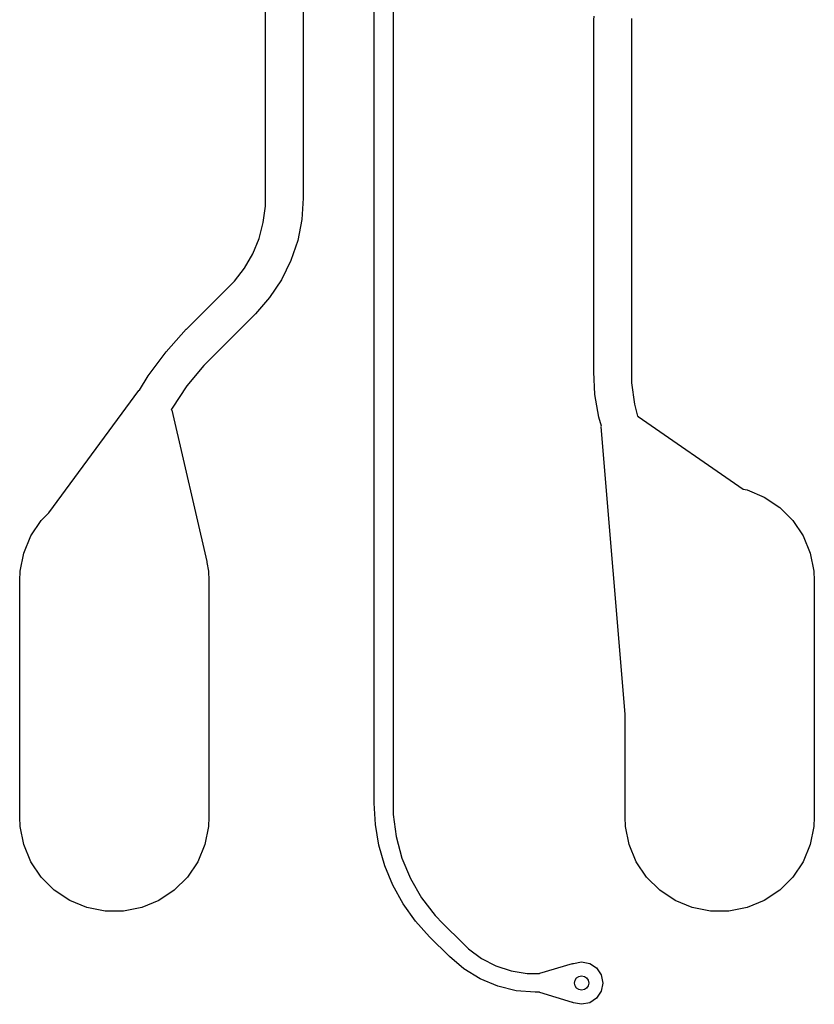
# Model space of a CAD drawing. Extents: x 123.6 to 185.8, y -114.3 to -69.
# Tile 11 of 16: x 176.9 to 185.3, y -114.3 to -103.9. Entities that reach past the tile are written whole.
import ezdxf

# ---------------------------------------------------------------- set-up
doc = ezdxf.new("R2010")
doc.units = 0
doc.layers.add('BLACK', color=7, linetype='CONTINUOUS')

msp = doc.modelspace()

# ---------------------------------------------------------------- linework, layer by layer
at = {"layer": 'BLACK', "linetype": 'CONTINUOUS'}
for p, q in [((180.638085, -112.184434), (180.638085, -103.217826)), ((180.838085, -103.217826), (180.838085, -112.184434)), ((179.488085, -105.788881), (179.488085, -103.786564)), ((179.888085, -103.785696), (179.888085, -105.788879)), ((182.958085, -103.906092), (182.961928, -103.867074)), ((182.958085, -107.62564), (182.958085, -103.906092)), ((183.358085, -103.889729), (183.358085, -103.906087)), ((183.358085, -103.906087), (183.358085, -103.906092)), ((183.358085, -103.906092), (183.358085, -107.62564)), ((179.488085, -105.788883), (179.488085, -105.788881)), ((179.488086, -105.875917), (179.488085, -105.788883)), ((179.888085, -105.788879), (179.873306, -106.014411)), ((179.465368, -106.048495), (179.488086, -105.875917)), ((179.873306, -106.014411), (179.829215, -106.236085)), ((179.420319, -106.216631), (179.465368, -106.048495)), ((179.353709, -106.377449), (179.420319, -106.216631)), ((179.829215, -106.236085), (179.756568, -106.450107)), ((179.266678, -106.528196), (179.353709, -106.377449)), ((179.160716, -106.666295), (179.266678, -106.528196)), ((179.756568, -106.450107), (179.656607, -106.652816)), ((178.651668, -107.175316), (179.099164, -106.72782)), ((179.099164, -106.72782), (179.099325, -106.727687)), ((179.099325, -106.727687), (179.160716, -106.666295)), ((179.656607, -106.652816), (179.531043, -106.840744)), ((179.531043, -106.840744), (179.382024, -107.010675)), ((179.382007, -107.010663), (178.934507, -107.458161)), ((179.382009, -107.010661), (179.382007, -107.010663)), ((179.382024, -107.010675), (179.382009, -107.010661)), ((178.437119, -107.412071), (178.651306, -107.175756)), ((178.651306, -107.175756), (178.651664, -107.175321)), ((178.651664, -107.175321), (178.651665, -107.175319)), ((178.651665, -107.175319), (178.651668, -107.175316)), ((178.246791, -107.668693), (178.437119, -107.412071)), ((178.934525, -107.458184), (178.835322, -107.557385)), ((178.934507, -107.458161), (178.934505, -107.458165)), ((178.934505, -107.458165), (178.934525, -107.458184)), ((178.835322, -107.557385), (178.65732, -107.774277)), ((178.157738, -107.817264), (178.246791, -107.668693)), ((182.97156, -107.865932), (182.958061, -107.625644)), ((182.958061, -107.625644), (182.958085, -107.625644)), ((182.958085, -107.625644), (182.958085, -107.62564)), ((183.358085, -107.62564), (183.358061, -107.625883)), ((183.358061, -107.625883), (183.358063, -107.740082)), ((178.65732, -107.774277), (178.501433, -108.007572)), ((183.358063, -107.740082), (183.387944, -107.967016)), ((177.198321, -109.114275), (178.151115, -107.821261)), ((178.151115, -107.821261), (178.157738, -107.817264)), ((183.011878, -108.103197), (182.97156, -107.865932)), ((183.387944, -107.967016), (183.422132, -108.094603)), ((178.501433, -108.007572), (178.49282, -108.023684)), ((178.49282, -108.023684), (178.497338, -108.030022)), ((178.497338, -108.030022), (178.869624, -109.629924)), ((183.039833, -108.200228), (183.011878, -108.103197)), ((183.422132, -108.094603), (183.427197, -108.09527)), ((183.427197, -108.09527), (183.42801, -108.095786)), ((183.42801, -108.095786), (184.536699, -108.86439)), ((183.037993, -108.205968), (183.039833, -108.200228)), ((183.288945, -111.242434), (183.037993, -108.205968)), ((184.536699, -108.86439), (184.580285, -108.87306)), ((184.580285, -108.87306), (184.761397, -108.948079)), ((184.761397, -108.948079), (184.924393, -109.05699)), ((177.11699, -109.195607), (177.198321, -109.114275)), ((184.924393, -109.05699), (185.06301, -109.195607)), ((177.008079, -109.358603), (177.11699, -109.195607)), ((185.06301, -109.195607), (185.171921, -109.358603)), ((176.93306, -109.539715), (177.008079, -109.358603)), ((185.171921, -109.358603), (185.24694, -109.539715)), ((176.894815, -109.731983), (176.93306, -109.539715)), ((185.24694, -109.539715), (185.285185, -109.731983)), ((178.867909, -109.639146), (178.866988, -109.640502)), ((178.866988, -109.640502), (178.885185, -109.731983)), ((178.868161, -109.638759), (178.867909, -109.639146)), ((178.869624, -109.629924), (178.868161, -109.638759)), ((176.89, -109.83), (176.894815, -109.731983)), ((178.885185, -109.731983), (178.89, -109.83)), ((185.285185, -109.731983), (185.29, -109.83)), ((176.89, -112.33), (176.89, -109.83)), ((178.89, -109.83), (178.89, -112.33)), ((185.29, -109.83), (185.29, -112.33)), ((183.289079, -111.243478), (183.288945, -111.242434)), ((183.29, -111.24493), (183.289079, -111.243478)), ((183.29, -112.33), (183.29, -111.24493)), ((180.650632, -112.407962), (180.638061, -112.184436)), ((180.638061, -112.184436), (180.638085, -112.184436)), ((180.638085, -112.184436), (180.638085, -112.184434)), ((180.838085, -112.184434), (180.838061, -112.184677)), ((180.838061, -112.184677), (180.838071, -112.302161)), ((176.894815, -112.428017), (176.89, -112.33)), ((178.89, -112.33), (178.885185, -112.428017)), ((180.838071, -112.302161), (180.868842, -112.535599)), ((183.294815, -112.428017), (183.29, -112.33)), ((185.29, -112.33), (185.285185, -112.428017)), ((176.93306, -112.620285), (176.894815, -112.428017)), ((178.885185, -112.428017), (178.84694, -112.620285)), ((180.688177, -112.62867), (180.650632, -112.407962)), ((183.33306, -112.620285), (183.294815, -112.428017)), ((185.285185, -112.428017), (185.24694, -112.620285)), ((180.868842, -112.535599), (180.929852, -112.763015)), ((177.008079, -112.801397), (176.93306, -112.620285)), ((178.84694, -112.620285), (178.771921, -112.801397)), ((180.750225, -112.84378), (180.688177, -112.62867)), ((183.408079, -112.801397), (183.33306, -112.620285)), ((185.24694, -112.620285), (185.171921, -112.801397)), ((180.929852, -112.763015), (181.020055, -112.980509)), ((177.11699, -112.964393), (177.008079, -112.801397)), ((178.771921, -112.801397), (178.66301, -112.964393)), ((180.835992, -113.050579), (180.750225, -112.84378)), ((183.51699, -112.964393), (183.408079, -112.801397)), ((185.171921, -112.801397), (185.06301, -112.964393)), ((177.255607, -113.10301), (177.11699, -112.964393)), ((178.66301, -112.964393), (178.524393, -113.10301)), ((181.020055, -112.980509), (181.137903, -113.184352)), ((183.655607, -113.10301), (183.51699, -112.964393)), ((185.06301, -112.964393), (184.924393, -113.10301)), ((180.944398, -113.246462), (180.835992, -113.050579)), ((177.418603, -113.211921), (177.255607, -113.10301)), ((178.524393, -113.10301), (178.361397, -113.211921)), ((181.137903, -113.184352), (181.281377, -113.371047)), ((183.818603, -113.211921), (183.655607, -113.10301)), ((184.924393, -113.10301), (184.761397, -113.211921)), ((177.599715, -113.28694), (177.418603, -113.211921)), ((177.791983, -113.325185), (177.599715, -113.28694)), ((178.180285, -113.28694), (177.988017, -113.325185)), ((178.361397, -113.211921), (178.180285, -113.28694)), ((181.074077, -113.42896), (180.944398, -113.246462)), ((183.999715, -113.28694), (183.818603, -113.211921)), ((184.191983, -113.325185), (183.999715, -113.28694)), ((184.580285, -113.28694), (184.388017, -113.325185)), ((184.761397, -113.211921), (184.580285, -113.28694)), ((177.988017, -113.325185), (177.791983, -113.325185)), ((181.281377, -113.371047), (181.364691, -113.454227)), ((184.388017, -113.325185), (184.191983, -113.325185)), ((181.22338, -113.595758), (181.074077, -113.42896)), ((181.364691, -113.454227), (181.364692, -113.454228)), ((181.364692, -113.454228), (181.573866, -113.663042)), ((181.223392, -113.595772), (181.22338, -113.595758)), ((181.432563, -113.804582), (181.223392, -113.595772)), ((181.573866, -113.663042), (181.573867, -113.663043)), ((181.573867, -113.663043), (181.573879, -113.663031)), ((181.573879, -113.663031), (181.634245, -113.723349)), ((181.432565, -113.804585), (181.432563, -113.804582)), ((181.432566, -113.804585), (181.432565, -113.804584)), ((181.432565, -113.804584), (181.432565, -113.804585)), ((181.433247, -113.805143), (181.432566, -113.804585)), ((181.585737, -113.935279), (181.433247, -113.805143)), ((181.634245, -113.723349), (181.772317, -113.823677)), ((181.772317, -113.823677), (181.924314, -113.901309)), ((181.924314, -113.901309), (182.086535, -113.954355)), ((182.388913, -113.979499), (182.733862, -113.87866)), ((182.733862, -113.87866), (182.738716, -113.879187)), ((182.738716, -113.879187), (182.743896, -113.875727)), ((182.743896, -113.875727), (182.83, -113.8586)), ((182.83, -113.8586), (182.916104, -113.875727)), ((182.916104, -113.875727), (182.989099, -113.924501)), ((182.989099, -113.924501), (183.037873, -113.997496)), ((181.757363, -114.040572), (181.585737, -113.935279)), ((182.086535, -113.954355), (182.255033, -113.981524)), ((182.255033, -113.981524), (182.34037, -113.981801)), ((182.34037, -113.981801), (182.384736, -113.981963)), ((182.384736, -113.981963), (182.388913, -113.979499)), ((183.037873, -113.997496), (183.055, -114.0836)), ((181.943276, -114.11789), (181.757363, -114.040572)), ((182.138953, -114.165351), (181.943276, -114.11789)), ((183.055, -114.0836), (183.037873, -114.169704)), ((182.33963, -114.181799), (182.138953, -114.165351)), ((182.339633, -114.181799), (182.33963, -114.181798)), ((182.33963, -114.181798), (182.33963, -114.181799)), ((182.385106, -114.181966), (182.339633, -114.181799)), ((182.388161, -114.184461), (182.385106, -114.181966)), ((182.733806, -114.288437), (182.388161, -114.184461)), ((182.989099, -114.242699), (182.916104, -114.291473)), ((183.037873, -114.169704), (182.989099, -114.242699)), ((182.738979, -114.288187), (182.733806, -114.288437)), ((182.743896, -114.291473), (182.738979, -114.288187)), ((182.83, -114.3086), (182.743896, -114.291473)), ((182.916104, -114.291473), (182.83, -114.3086))]:
    msp.add_line(p, q, dxfattribs=at)
at = {"layer": 'BLACK'}
msp.add_circle((182.83, -114.0836), 0.075, dxfattribs=at)

doc.saveas('drawing.dxf')
